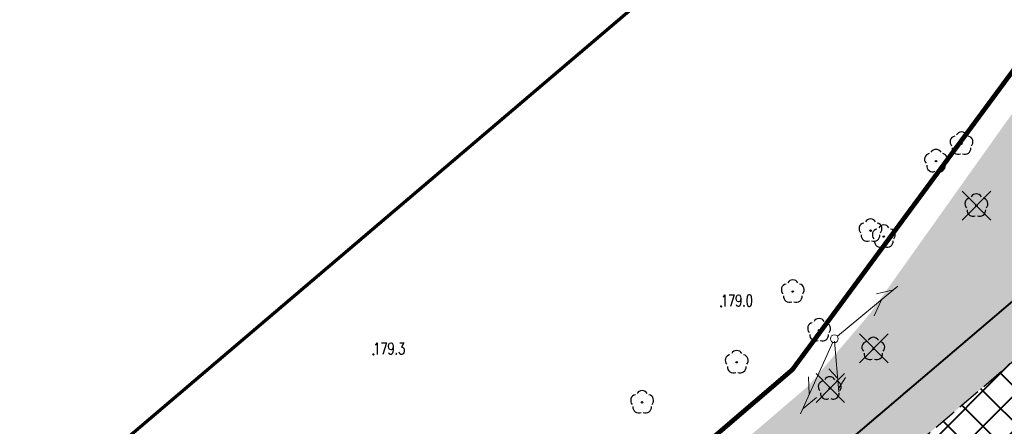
# Model space of a CAD drawing. Header units: metres. Extents: x 7429064 to 7430889, y 5709479 to 5710355.
# Tile 26 of 56: x 7429566 to 7429629, y 5709962 to 5709988. Entities that reach past the tile are written whole.
import ezdxf

# ---------------------------------------------------------------- set-up
doc = ezdxf.new("R2010")
doc.units = ezdxf.units.M
for name, pattern in [('1', [0]), ('12', [3, 1, -1, 0, -1]), ('2_KTJZ01', [2, 1.5, -0.5]), ('3_KTJZ01', [2, 1.5, -0.5]), ('8_SUPT_01', [0]), ('DASHDOT2', [0.5, 0.25, -0.125, 0, -0.125]), ('HIDDEN', [0.375, 0.25, -0.125])]:
    doc.linetypes.add(name, pattern=pattern)
doc.layers.add('_1_X-REFY', color=7, linetype='Continuous')
for name, color, linetype, lineweight in [('_aJEZDNIA_KOSTKA_KAM', 134, 'Continuous', 40), ('_aZIELENIEC_USUŃ', 3, 'DASHDOT2', 20), ('_D_7_TEREN NIEZBEDNY DLA OB_BUD', 252, 'HIDDEN', 50), ('_wycinka_ZUDP', 1, 'Continuous', 30), ('GMINA_L_0', 252, '12', 35), ('KTJZ_L_0', 252, '2_KTJZ01', 30), ('RTPW_T_0_a', 252, 'Continuous', 15), ('SUPT_L_0_a', 252, '8_SUPT_01', 18), ('SUSM_T_3_a', 252, 'Continuous', 18), ('zakres', 252, 'Continuous', 70)]:
    doc.layers.add(name, color=color, linetype=linetype, lineweight=lineweight)
doc.layers.add('DZIALKA_L_0', color=7, linetype='1', lineweight=40, true_color=0x008000)
doc.layers.add('OBOP_T_1_a', color=7, linetype='Continuous', lineweight=30, true_color=0x008000)
doc.styles.get("Standard").update_dxf_attribs({"font": 'simplex.shx'})

# ---------------------------------------------------------------- blocks, each defined once
blk = doc.blocks.new('4_OBOP02_01')
at = {"linetype": 'Continuous'}
blk.add_circle((0, 0), 0.045, dxfattribs=at)
for centre, radius, start, end in [((0, 0.3750563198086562), 0.3750000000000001, 30.14012428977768, 149.8598757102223), ((-0.3566585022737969, 0.1158924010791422), 0.375, 102.1444654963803, 221.8600234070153), ((0.3566585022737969, 0.1158924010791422), 0.375, 318.1399765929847, 77.85553450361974), ((-0.2204041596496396, -0.3033835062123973), 0.3750000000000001, 174.1481822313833, 293.8542284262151), ((0.2204041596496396, -0.3033835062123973), 0.3750000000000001, 246.145771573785, 5.851817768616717)]:
    blk.add_arc(centre, radius, start, end, dxfattribs=at)
blk = doc.blocks.new('4_RTPW01')
at = {"linetype": 'Continuous'}
blk.add_circle((0, 0), 0.045, dxfattribs=at)
blk = doc.blocks.new('8_SUSM04_01')
at = {"linetype": 'Continuous'}
blk.add_circle((0, 0), 0.25, dxfattribs=at)
blk = doc.blocks.new('X-ref_MDCP_Szara')
at = {"layer": 'DZIALKA_L_0', "linetype": '1'}
blk.add_line((7429660.24, 5709996.55), (7429435.86, 5709805.65), dxfattribs=at)
at = {"layer": 'GMINA_L_0', "linetype": '12'}
blk.add_line((7429435.86, 5709805.65), (7429660.24, 5709996.55), dxfattribs=at)
at = {"layer": 'KTJZ_L_0', "linetype": '3_KTJZ01'}
blk.add_line((7429619.9, 5709958.3), (7429642.8, 5709977.93), dxfattribs=at)
at = {"layer": 'SUPT_L_0_a', "linetype": '8_SUPT_01'}
for p, q in [((7429618.142641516, 5709968.009340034), (7429621.995471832, 5709971.19614071)), ((7429620.636527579, 5709970.720987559), (7429621.72577371, 5709970.973064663)), ((7429620.503321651, 5709969.31306136), (7429620.955207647, 5709970.335704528)), ((7429615.791003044, 5709963.064476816), (7429617.847190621, 5709967.622117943)), ((7429617.963621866, 5709967.68825933), (7429618.236059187, 5709964.453445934)), ((7429617.609777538, 5709965.93184658), (7429618.162501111, 5709965.326845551)), ((7429616.34617369, 5709964.29503992), (7429616.301647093, 5709965.412186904)), ((7429618.660737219, 5709965.368807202), (7429618.216988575, 5709964.679882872)), ((7429615.934936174, 5709963.383511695), (7429616.801937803, 5709964.089421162))]:
    blk.add_line(p, q, dxfattribs=at)
at = {"layer": 'zakres', "linetype": 'Continuous', "lineweight": 70, "flags": 128}
blk.add_lwpolyline([(7429292.233430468, 5709722.862012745), (7429640.797745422, 5710019.397291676)], dxfattribs=at)
at = {"layer": 'OBOP_T_1_a'}
for p in [(7429626.07, 5709980.3), (7429624.44, 5709979.19), (7429627.02, 5709976.35), (7429620.26, 5709974.75), (7429621.11, 5709974.37), (7429615.3, 5709970.86), (7429616.98, 5709968.39), (7429620.44, 5709967.19), (7429611.72, 5709966.35), (7429617.66, 5709964.67), (7429605.68, 5709963.79)]:
    blk.add_blockref('4_OBOP02_01', p, dxfattribs=at)
at = {"layer": 'RTPW_T_0_a'}
for p in [(7429610.72, 5709969.91), (7429588.52000329, 5709966.84665417)]:
    blk.add_blockref('4_RTPW01', p, dxfattribs=at)
at = {"layer": 'SUSM_T_3_a', "rotation": 111.3499958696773}
blk.add_blockref('8_SUSM04_01', (7429617.95, 5709967.85), dxfattribs=at)
at = {"layer": 'RTPW_T_0_a', "width": 0.7}
for s, p in [('179.0', (7429610.72, 5709969.91)), ('179.3', (7429588.52000329, 5709966.84665417))]:
    blk.add_text(s, height=0.75, dxfattribs=at).set_placement(p)
blk = doc.blocks.new('A$C59100B2D')
at = {"layer": '_wycinka_ZUDP'}
for points in [[(0.7010042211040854, -0.7131571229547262), (-0.701004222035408, 0.7131571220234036)], [(-0.7004364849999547, -0.7131571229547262), (0.7010042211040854, 0.7131571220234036)]]:
    blk.add_lwpolyline(points, dxfattribs=at)

msp = doc.modelspace()

# ---------------------------------------------------------------- hatches: boundary and pattern name
at = {"layer": '_aJEZDNIA_KOSTKA_KAM'}
h = msp.add_hatch(dxfattribs=at)
h.set_pattern_fill('ANSI37', color=256, scale=0.5, angle=-9.011122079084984e-09)
h.set_pattern_definition([(44.99999999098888, (0, 0), (-1.122532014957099, 1.122532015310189), []), (134.9999999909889, (0, 0), (-1.122532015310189, -1.122532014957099), [])])
edge = h.paths.add_edge_path()
edge.add_line((7429592.12, 5709927), (7429593.824960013, 5709925.936907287))
edge.add_line((7429593.824960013, 5709925.936907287), (7429594.340000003, 5709927.290000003))
edge.add_line((7429594.340000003, 5709927.290000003), (7429610.88593046, 5709939.265373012))
edge.add_line((7429610.88593046, 5709939.265373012), (7429620.051248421, 5709947.154347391))
edge.add_arc((7429623.065855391, 5709942.915123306), 5.201814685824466, 26.058870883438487, 125.41748274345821, ccw=False)
edge.add_line((7429627.73886998, 5709945.20025146), (7429628.733473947, 5709938.41452427))
edge.add_line((7429628.733473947, 5709938.41452427), (7429636.109617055, 5709939.69628593))
edge.add_line((7429636.109617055, 5709939.69628593), (7429632.643889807, 5709954.416377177))
edge.add_arc((7429636.936475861, 5709955.134482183), 4.352237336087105, 122.62528015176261, 189.4970455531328, ccw=False)
edge.add_line((7429634.59, 5709958.8), (7429657.029989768, 5709978.124751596))
edge.add_arc((7429664.58937796, 5709978.879201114), 7.596943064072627, 132.938191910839, 185.6994166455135, ccw=False)
edge.add_line((7429659.41427188, 5709984.44083945), (7429669.51, 5709993.15))
edge.add_line((7429669.51, 5709993.15), (7429691.93, 5710012.33))
edge.add_line((7429691.93, 5710012.33), (7429715.16, 5710032.17))
edge.add_line((7429715.16, 5710032.17), (7429737.95, 5710051.59))
edge.add_line((7429737.95, 5710051.59), (7429760.82, 5710071.04))
edge.add_line((7429760.82, 5710071.04), (7429783.6, 5710090.37))
edge.add_line((7429783.6, 5710090.37), (7429806.63, 5710109.92))
edge.add_line((7429806.63, 5710109.92), (7429826.56, 5710126.88))
edge.add_line((7429826.56, 5710126.88), (7429828.56, 5710128.54))
edge.add_line((7429828.56, 5710128.54), (7429836.26, 5710135.25))
edge.add_line((7429836.26, 5710135.25), (7429850.120281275, 5710146.752233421))
edge.add_line((7429850.120281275, 5710146.752233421), (7429846.155967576, 5710151.523859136))
edge.add_line((7429846.155967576, 5710151.523859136), (7429845.61, 5710151.08))
edge.add_line((7429845.61, 5710151.08), (7429825.38, 5710133.7))
edge.add_line((7429825.38, 5710133.7), (7429802.62, 5710114.32))
edge.add_line((7429802.62, 5710114.32), (7429779.71, 5710094.98))
edge.add_line((7429779.71, 5710094.98), (7429756.74, 5710075.42))
edge.add_line((7429756.74, 5710075.42), (7429734.06, 5710056.12))
edge.add_line((7429734.06, 5710056.12), (7429710.93, 5710036.44))
edge.add_line((7429710.93, 5710036.44), (7429687.8, 5710017.54))
edge.add_line((7429687.8, 5710017.54), (7429686.917194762, 5710016.76188767))
edge.add_line((7429686.917194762, 5710016.76188767), (7429665.37, 5709997.77))
edge.add_line((7429665.37, 5709997.77), (7429642.8, 5709977.93))
edge.add_line((7429642.8, 5709977.93), (7429619.9, 5709958.3))
edge.add_line((7429619.9, 5709958.3), (7429597.29, 5709938.53))
edge.add_line((7429597.29, 5709938.53), (7429574.65, 5709918.88))
edge.add_line((7429574.65, 5709918.88), (7429552.03, 5709899.39))
edge.add_line((7429552.03, 5709899.39), (7429529.05, 5709879.87))
edge.add_line((7429529.05, 5709879.87), (7429506.56, 5709860.17))
edge.add_line((7429506.56, 5709860.17), (7429483.74, 5709840.87))
edge.add_line((7429483.74, 5709840.87), (7429460.73, 5709821.22))
edge.add_line((7429460.73, 5709821.22), (7429437.99, 5709801.8))
edge.add_line((7429437.99, 5709801.8), (7429414.99, 5709782.12))
edge.add_line((7429414.99, 5709782.12), (7429392.27, 5709762.91))
edge.add_line((7429392.27, 5709762.91), (7429369.53, 5709743.52))
edge.add_line((7429369.53, 5709743.52), (7429346.53, 5709723.92))
edge.add_line((7429346.53, 5709723.92), (7429323.43, 5709704.88))
edge.add_line((7429323.43, 5709704.88), (7429311.67, 5709696.57))
edge.add_line((7429311.67, 5709696.57), (7429298.95, 5709689.48))
edge.add_line((7429298.95, 5709689.48), (7429285.66, 5709683.98))
edge.add_line((7429285.66, 5709683.98), (7429272.11, 5709678.71))
edge.add_line((7429272.11, 5709678.71), (7429244.04, 5709668.13))
edge.add_line((7429244.04, 5709668.13), (7429240.334306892, 5709666.768483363))
edge.add_line((7429240.334306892, 5709666.768483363), (7429242.158576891, 5709661.925551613))
edge.add_line((7429242.158576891, 5709661.925551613), (7429245.41, 5709663.13))
edge.add_line((7429245.41, 5709663.13), (7429273.94, 5709673.32))
edge.add_line((7429273.94, 5709673.32), (7429288.64, 5709678.65))
edge.add_line((7429288.64, 5709678.65), (7429301.05, 5709684.05))
edge.add_line((7429301.05, 5709684.05), (7429314.78, 5709691.65))
edge.add_line((7429314.78, 5709691.65), (7429327.24, 5709700.43))
edge.add_line((7429327.24, 5709700.43), (7429350.04, 5709719.88))
edge.add_line((7429350.04, 5709719.88), (7429372.8, 5709739.82))
edge.add_line((7429372.8, 5709739.82), (7429395.23, 5709758.92))
edge.add_line((7429395.23, 5709758.92), (7429418.51, 5709778.57))
edge.add_line((7429418.51, 5709778.57), (7429441.05, 5709797.87))
edge.add_line((7429441.05, 5709797.87), (7429463.98, 5709817.21))
edge.add_line((7429463.98, 5709817.21), (7429487.22, 5709837.17))
edge.add_line((7429487.22, 5709837.17), (7429509.69, 5709856.19))
edge.add_line((7429509.69, 5709856.19), (7429532.61, 5709875.86))
edge.add_line((7429532.61, 5709875.86), (7429555.27, 5709895.38))
edge.add_line((7429555.27, 5709895.38), (7429578.03, 5709914.93))
edge.add_line((7429578.03, 5709914.93), (7429592.12, 5709927))
at = {"layer": '_aZIELENIEC_USUŃ'}
h = msp.add_hatch(dxfattribs=at)
h.set_pattern_fill('GOST_GLASS', color=256, scale=0.1, angle=-9.011122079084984e-09)
h.set_pattern_definition([(44.99999999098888, (0, 0), (0.8485281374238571, -1.334512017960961e-10), [0.5, -0.7000000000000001]), (44.99999999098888, (0.212132, -3.33627950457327e-11), (0.8485281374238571, -1.334512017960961e-10), [0.2, -1]), (44.99999999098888, (3.33627950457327e-11, 0.212132), (0.8485281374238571, -1.334512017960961e-10), [0.2, -1])])
h.paths.add_polyline_path([(7429779.71, 5710094.98), (7429802.62, 5710114.32), (7429825.38, 5710133.7), (7429836.536248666, 5710143.284557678), (7429832.683625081, 5710147.768940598), (7429817.639926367, 5710135.041849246), (7429807.072882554, 5710127.149931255), (7429792.226078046, 5710114.589414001), (7429787.645431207, 5710110.714149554), (7429745.488354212, 5710075.048919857), (7429742.575376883, 5710070.750715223), (7429737.994730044, 5710066.875450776), (7429733.273295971, 5710064.714881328), (7429730.023122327, 5710061.965208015), (7429723.152151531, 5710056.152310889), (7429708.541998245, 5710043.79200249), (7429705.63880897, 5710039.503959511), (7429701.018120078, 5710035.675329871), (7429696.38977069, 5710033.393566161), (7429670.824134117, 5710011.512872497, -0.03109876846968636), (7429668.5214204, 5710009.777873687), (7429663.871844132, 5710006.70808353, -0.0707233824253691), (7429659.877834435, 5710004.816441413), (7429654.26868161, 5710003.074502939, 0.1020465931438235), (7429644.967675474, 5709997.938870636), (7429633.493234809, 5709988.11831638), (7429620.221269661, 5709969.44612355), (7429616.276596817, 5709964.827629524), (7429495.944556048, 5709861.839835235), (7429436.082403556, 5709811.047120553), (7429430.492772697, 5709806.304348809), (7429331.241515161, 5709722.09019018, -0.06814523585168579), (7429283.150911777, 5709691.432311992), (7429269.637280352, 5709685.611905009), (7429250.579198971, 5709677.923612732), (7429243.69330072, 5709669.592473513), (7429240.472463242, 5709666.819243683), (7429244.04, 5709668.13), (7429272.11, 5709678.71), (7429285.66, 5709683.98), (7429298.95, 5709689.48), (7429311.67, 5709696.57), (7429323.43, 5709704.88), (7429346.53, 5709723.92), (7429369.53, 5709743.52), (7429392.27, 5709762.91), (7429414.99, 5709782.12), (7429437.99, 5709801.8), (7429460.73, 5709821.22), (7429483.74, 5709840.87), (7429506.56, 5709860.17), (7429529.05, 5709879.87), (7429552.03, 5709899.39), (7429574.65, 5709918.88), (7429597.29, 5709938.53), (7429619.9, 5709958.3), (7429642.8, 5709977.93), (7429665.37, 5709997.77), (7429686.917194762, 5710016.76188767), (7429687.8, 5710017.54), (7429710.93, 5710036.44), (7429734.06, 5710056.12), (7429756.74, 5710075.42)])

# ---------------------------------------------------------------- linework, layer by layer
at = {"layer": '_D_7_TEREN NIEZBEDNY DLA OB_BUD', "ltscale": 10, "const_width": 0.3, "flags": 128}
msp.add_lwpolyline([(7429838.642351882, 5710133.498037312), (7429838.163073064, 5710130.983410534), (7429669.785270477, 5709988.069796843), (7429674.220854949, 5709982.832848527), (7429665.131800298, 5709974.906125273), (7429667.704814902, 5709971.870777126), (7429662.832482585, 5709967.707329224), (7429665.636921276, 5709964.49370197), (7429637.108761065, 5709939.516176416), (7429616.43791595, 5709933.990754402), (7429410.711229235, 5709758.424593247), (7429398.459990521, 5709756.96470503), (7429363.724530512, 5709727.377020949), (7429364.496967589, 5709726.485040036), (7429330.156663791, 5709696.304430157), (7429317.553253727, 5709687.47546742), (7429303.139099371, 5709679.240254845), (7429296.402039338, 5709677.454326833), (7429295.853558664, 5709678.754848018), (7429285.213308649, 5709675.171013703), (7429285.467953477, 5709665.629088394), (7429278.468709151, 5709665.469623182), (7429278.346584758, 5709670.061176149), (7429254.481179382, 5709660.886617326), (7429229.936526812, 5709651.367794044), (7429224.487494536, 5709665.833466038), (7429244.657148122, 5709675.130668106), (7429249.846855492, 5709679.191718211), (7429269.079177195, 5709686.950301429), (7429282.548797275, 5709692.751752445), (7429296.468274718, 5709699.802589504), (7429307.464225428, 5709706.347617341), (7429318.986254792, 5709714.247663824), (7429330.312616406, 5709723.203650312), (7429495.004072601, 5709862.943465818), (7429615.273122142, 5709965.877348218), (7429632.419614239, 5709989.107999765), (7429648.372953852, 5710002.76187988), (7429661.376752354, 5710006.800246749), (7429669.910876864, 5710012.639653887), (7429707.475683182, 5710044.592706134), (7429834.50843472, 5710152.316429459), (7429838.121089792, 5710158.939097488), (7429844.754843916, 5710193.280299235), (7429843.741113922, 5710206.480357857), (7429852.313614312, 5710203.59832983), (7429849.367696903, 5710188.375013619), (7429850.22684329, 5710185.684410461), (7429848.746129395, 5710185.163002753), (7429846.827250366, 5710175.247007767), (7429842.580241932, 5710153.28258802), (7429856.534014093, 5710164.104263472), (7429864.198789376, 5710154.590130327)], close=True, dxfattribs=at)

# ---------------------------------------------------------------- block references
at = {"layer": '_1_X-REFY'}
msp.add_blockref('X-ref_MDCP_Szara', (0, 0), dxfattribs=at)
at = {"layer": '_wycinka_ZUDP', "xscale": -1.3, "yscale": 1.3, "zscale": 1.3}
for p in [(7429627.033259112, 5709976.352257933), (7429620.47363436, 5709967.244863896), (7429617.691323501, 5709964.713472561)]:
    msp.add_blockref('A$C59100B2D', p, dxfattribs=at)

doc.saveas('drawing.dxf')
